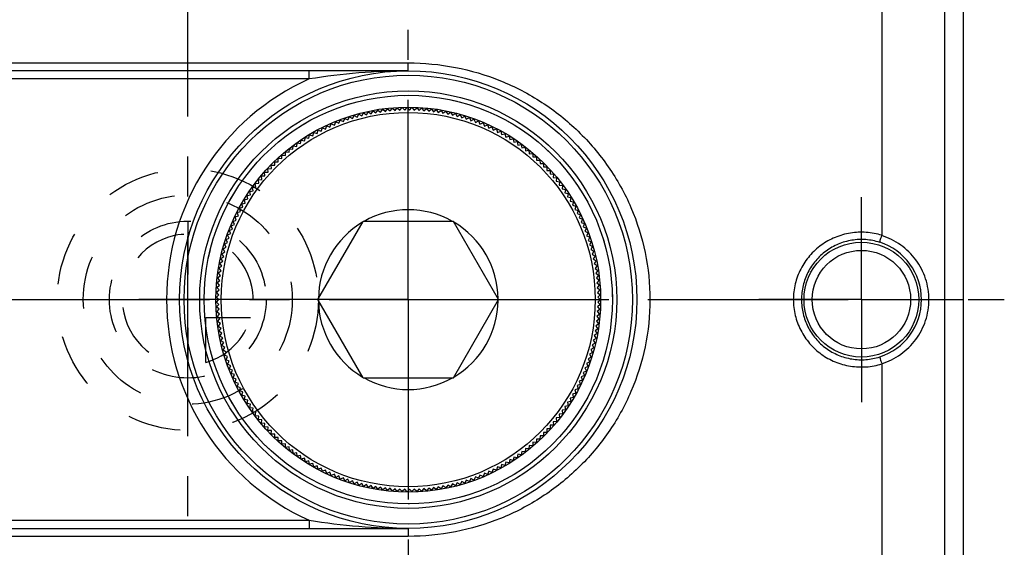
# Model space of a CAD drawing. Header units: millimetres. Extents: x 400 to 600, y 405 to 595.
# Tile 3 of 4: x 479 to 600, y 470 to 534. Entities that reach past the tile are written whole.
import ezdxf

# ---------------------------------------------------------------- set-up
doc = ezdxf.new("R2010")
doc.units = ezdxf.units.MM
doc.header["$LTSCALE"] = 65.185185
doc.linetypes.add('CENTER', pattern=[0.6, 0.375, -0.075, 0.075, -0.075])
doc.linetypes.add('HIDDEN', pattern=[0.2, 0.1, -0.1])
doc.layers.get('0').update_dxf_attribs({"linetype": 'CONTINUOUS'})
for name, color, linetype in [('ACHSEN_S', 7, 'CONTINUOUS'), ('FASEN', 7, 'CONTINUOUS'), ('FLAECHEN', 7, 'CONTINUOUS'), ('KONST.EL_MIT_GEO', 7, 'CONTINUOUS'), ('KURVEN', 7, 'CONTINUOUS')]:
    doc.layers.add(name, color=color, linetype=linetype)

msp = doc.modelspace()

# ---------------------------------------------------------------- linework, layer by layer
at = {"color": 7, "linetype": 'Continuous'}
for p, q in [((585, 566.3), (585, 507.87)), ((585, 492.13), (585, 433.7))]:
    msp.add_line(p, q, dxfattribs=at)
at = {"layer": 'ACHSEN_S', "color": 2, "linetype": 'CENTER'}
for p, q in [((500, 405.07), (500, 594.93)), ((400, 500), (600, 500))]:
    msp.add_line(p, q, dxfattribs=at)
at = {"layer": 'FASEN', "color": 7, "linetype": 'Continuous'}
for radius in [25, 23.56]:
    msp.add_circle((527, 500), radius, dxfattribs=at)
at = {"layer": 'FLAECHEN', "color": 2, "linetype": 'CENTER'}
for p, q in [((527, 500), (527, 533)), ((582.5, 500), (582.5, 512.55)), ((527, 500), (494, 500)), ((527, 500), (560, 500)), ((527, 500), (527, 467)), ((582.5, 500), (569.95, 500)), ((582.5, 500), (595.05, 500)), ((582.5, 500), (582.5, 487.45))]:
    msp.add_line(p, q, dxfattribs=at)
at = {"layer": 'KONST.EL_MIT_GEO', "color": 7, "linetype": 'Continuous'}
for p, q in [((595, 422.99), (595, 577.01)), ((592.72, 434.35), (592.72, 565.65)), ((469, 528.97), (527, 528.97)), ((527, 528), (527, 528.97)), ((527, 528), (469, 528)), ((514.87, 527), (469, 527)), ((514.87, 527), (514.87, 528)), ((524.2, 523.03), (524.46, 523.36)), ((524.46, 523.36), (524.79, 523.09)), ((524.79, 523.09), (525.06, 523.42)), ((525.06, 523.42), (525.38, 523.14)), ((525.38, 523.14), (525.66, 523.46)), ((525.66, 523.46), (525.97, 523.18)), ((525.97, 523.18), (526.25, 523.49)), ((526.25, 523.49), (526.56, 523.19)), ((526.56, 523.19), (526.85, 523.5)), ((526.85, 523.5), (527.15, 523.2)), ((527.15, 523.2), (527.45, 523.49)), ((527.45, 523.49), (527.74, 523.19)), ((527.74, 523.19), (528.05, 523.48)), ((528.05, 523.48), (528.33, 523.16)), ((528.33, 523.16), (528.64, 523.44)), ((528.64, 523.44), (528.92, 523.12)), ((528.92, 523.12), (529.24, 523.39)), ((529.24, 523.39), (529.5, 523.06)), ((519.05, 521.79), (519.23, 522.18)), ((519.23, 522.18), (519.61, 521.99)), ((519.61, 521.99), (519.8, 522.37)), ((519.8, 522.37), (520.17, 522.17)), ((520.17, 522.17), (520.37, 522.54)), ((520.37, 522.54), (520.74, 522.34)), ((520.74, 522.34), (520.94, 522.7)), ((520.94, 522.7), (521.31, 522.49)), ((521.31, 522.49), (521.52, 522.85)), ((521.52, 522.85), (521.88, 522.63)), ((521.88, 522.63), (522.1, 522.98)), ((522.1, 522.98), (522.46, 522.75)), ((522.46, 522.75), (522.69, 523.1)), ((522.69, 523.1), (523.04, 522.86)), ((523.04, 522.86), (523.28, 523.2)), ((523.28, 523.2), (523.62, 522.95)), ((523.62, 522.95), (523.87, 523.29)), ((523.87, 523.29), (524.2, 523.03)), ((529.5, 523.06), (529.83, 523.33)), ((529.83, 523.33), (530.09, 522.99)), ((530.09, 522.99), (530.42, 523.25)), ((530.42, 523.25), (530.67, 522.91)), ((530.67, 522.91), (531.02, 523.15)), ((531.02, 523.15), (531.25, 522.8)), ((531.25, 522.8), (531.6, 523.04)), ((531.6, 523.04), (531.83, 522.69)), ((531.83, 522.69), (532.19, 522.92)), ((532.19, 522.92), (532.41, 522.56)), ((532.41, 522.56), (532.77, 522.78)), ((532.77, 522.78), (532.98, 522.41)), ((532.98, 522.41), (533.35, 522.63)), ((533.35, 522.63), (533.55, 522.25)), ((533.55, 522.25), (533.92, 522.46)), ((533.92, 522.46), (534.11, 522.08)), ((534.11, 522.08), (534.49, 522.27)), ((534.49, 522.27), (534.67, 521.89)), ((516.35, 520.61), (516.48, 521.01)), ((516.48, 521.01), (516.88, 520.87)), ((516.88, 520.87), (517.02, 521.27)), ((517.02, 521.27), (517.41, 521.12)), ((517.41, 521.12), (517.56, 521.52)), ((517.56, 521.52), (517.95, 521.36)), ((517.95, 521.36), (518.11, 521.75)), ((518.11, 521.75), (518.5, 521.58)), ((518.5, 521.58), (518.67, 521.97)), ((518.67, 521.97), (519.05, 521.79)), ((534.67, 521.89), (535.05, 522.08)), ((535.05, 522.08), (535.23, 521.69)), ((535.23, 521.69), (535.61, 521.86)), ((535.61, 521.86), (535.78, 521.47)), ((535.78, 521.47), (536.16, 521.64)), ((536.16, 521.64), (536.32, 521.24)), ((536.32, 521.24), (536.71, 521.4)), ((536.71, 521.4), (536.86, 521)), ((536.86, 521), (537.25, 521.14)), ((537.25, 521.14), (537.39, 520.74)), ((514.31, 519.42), (514.4, 519.83)), ((514.4, 519.83), (514.81, 519.74)), ((514.81, 519.74), (514.91, 520.15)), ((514.91, 520.15), (515.32, 520.04)), ((515.32, 520.04), (515.42, 520.45)), ((515.42, 520.45), (515.83, 520.33)), ((515.83, 520.33), (515.95, 520.74)), ((515.95, 520.74), (516.35, 520.61)), ((537.39, 520.74), (537.79, 520.88)), ((537.79, 520.88), (537.91, 520.47)), ((537.91, 520.47), (538.32, 520.6)), ((538.32, 520.6), (538.43, 520.19)), ((538.43, 520.19), (538.84, 520.3)), ((538.84, 520.3), (538.94, 519.89)), ((538.94, 519.89), (539.35, 519.99)), ((539.35, 519.99), (539.44, 519.58)), ((512.87, 518.4), (512.92, 518.82)), ((512.92, 518.82), (513.34, 518.75)), ((513.34, 518.75), (513.41, 519.17)), ((513.41, 519.17), (513.82, 519.09)), ((513.82, 519.09), (513.9, 519.51)), ((513.9, 519.51), (514.31, 519.42)), ((539.44, 519.58), (539.85, 519.67)), ((539.85, 519.67), (539.93, 519.26)), ((539.93, 519.26), (540.35, 519.34)), ((540.35, 519.34), (540.42, 518.92)), ((540.42, 518.92), (540.84, 518.99)), ((540.84, 518.99), (540.9, 518.58)), ((540.9, 518.58), (541.32, 518.64)), ((541.32, 518.64), (541.36, 518.22)), ((511.51, 517.27), (511.53, 517.69)), ((511.53, 517.69), (511.95, 517.65)), ((511.95, 517.65), (511.98, 518.08)), ((511.98, 518.08), (512.4, 518.03)), ((512.4, 518.03), (512.45, 518.45)), ((512.45, 518.45), (512.87, 518.4)), ((541.36, 518.22), (541.78, 518.27)), ((541.78, 518.27), (541.82, 517.84)), ((541.82, 517.84), (542.24, 517.88)), ((542.24, 517.88), (542.27, 517.46)), ((542.27, 517.46), (542.69, 517.49)), ((542.69, 517.49), (542.71, 517.07)), ((510.24, 516.03), (510.23, 516.46)), ((510.23, 516.46), (510.65, 516.46)), ((510.65, 516.46), (510.65, 516.88)), ((510.65, 516.88), (511.07, 516.87)), ((511.07, 516.87), (511.08, 517.29)), ((511.08, 517.29), (511.51, 517.27)), ((542.71, 517.07), (543.13, 517.08)), ((543.13, 517.08), (543.14, 516.66)), ((543.14, 516.66), (543.56, 516.67)), ((543.56, 516.67), (543.56, 516.25)), ((543.56, 516.25), (543.98, 516.24)), ((543.98, 516.24), (543.97, 515.82)), ((509.02, 515.13), (509.44, 515.16)), ((509.06, 514.71), (509.02, 515.13)), ((509.41, 515.58), (509.83, 515.6)), ((509.44, 515.16), (509.41, 515.58)), ((509.81, 516.02), (510.24, 516.03)), ((509.83, 515.6), (509.81, 516.02)), ((543.97, 515.82), (544.39, 515.81)), ((544.39, 515.81), (544.36, 515.38)), ((544.36, 515.38), (544.79, 515.36)), ((544.79, 515.36), (544.75, 514.94)), ((544.75, 514.94), (545.17, 514.9)), ((507.92, 513.72), (508.34, 513.78)), ((507.99, 513.3), (507.92, 513.72)), ((508.27, 514.2), (508.69, 514.25)), ((508.34, 513.78), (508.27, 514.2)), ((508.64, 514.67), (509.06, 514.71)), ((508.69, 514.25), (508.64, 514.67)), ((545.17, 514.9), (545.12, 514.48)), ((545.12, 514.48), (545.54, 514.43)), ((545.54, 514.43), (545.49, 514.01)), ((545.49, 514.01), (545.91, 513.96)), ((545.91, 513.96), (545.84, 513.54)), ((507.25, 512.73), (507.66, 512.81)), ((507.34, 512.32), (507.25, 512.73)), ((507.58, 513.23), (507.99, 513.3)), ((507.66, 512.81), (507.58, 513.23)), ((545.84, 513.54), (546.25, 513.47)), ((546.25, 513.47), (546.18, 513.06)), ((546.18, 513.06), (546.59, 512.98)), ((546.59, 512.98), (546.5, 512.56)), ((546.5, 512.56), (546.91, 512.48)), ((506.33, 511.18), (506.74, 511.3)), ((506.62, 511.71), (507.03, 511.81)), ((506.74, 511.3), (506.62, 511.71)), ((506.93, 512.22), (507.34, 512.32)), ((507.03, 511.81), (506.93, 512.22)), ((546.91, 512.48), (546.81, 512.06)), ((546.81, 512.06), (547.22, 511.96)), ((547.22, 511.96), (547.11, 511.56)), ((547.11, 511.56), (547.52, 511.45)), ((547.52, 511.45), (547.4, 511.04)), ((505.79, 510.12), (506.19, 510.25)), ((505.94, 509.72), (505.79, 510.12)), ((506.06, 510.65), (506.46, 510.78)), ((506.19, 510.25), (506.06, 510.65)), ((506.46, 510.78), (506.33, 511.18)), ((547.4, 511.04), (547.81, 510.92)), ((547.81, 510.92), (547.68, 510.52)), ((547.68, 510.52), (548.08, 510.39)), ((548.08, 510.39), (547.94, 509.99)), ((505.3, 509.03), (505.7, 509.18)), ((505.47, 508.64), (505.3, 509.03)), ((505.54, 509.58), (505.94, 509.72)), ((505.7, 509.18), (505.54, 509.58)), ((515.94, 500), (521.47, 509.57)), ((532.53, 509.57), (521.47, 509.57)), ((538.06, 500), (532.53, 509.57)), ((547.94, 509.99), (548.34, 509.85)), ((548.34, 509.85), (548.18, 509.45)), ((548.18, 509.45), (548.58, 509.3)), ((548.58, 509.3), (548.42, 508.91)), ((548.42, 508.91), (548.81, 508.75)), ((504.87, 507.91), (505.26, 508.09)), ((505.06, 507.53), (504.87, 507.91)), ((505.08, 508.47), (505.47, 508.64)), ((505.26, 508.09), (505.08, 508.47)), ((548.81, 508.75), (548.64, 508.36)), ((548.64, 508.36), (549.02, 508.19)), ((549.02, 508.19), (548.84, 507.81)), ((548.84, 507.81), (549.23, 507.63)), ((504.5, 506.78), (504.87, 506.97)), ((504.7, 506.41), (504.5, 506.78)), ((504.68, 507.35), (505.06, 507.53)), ((504.87, 506.97), (504.68, 507.35)), ((549.23, 507.63), (549.04, 507.25)), ((549.04, 507.25), (549.41, 507.06)), ((549.41, 507.06), (549.21, 506.69)), ((549.21, 506.69), (549.58, 506.49)), ((549.58, 506.49), (549.38, 506.12)), ((504.18, 505.62), (504.55, 505.84)), ((504.41, 505.26), (504.18, 505.62)), ((504.33, 506.2), (504.7, 506.41)), ((504.55, 505.84), (504.33, 506.2)), ((549.38, 506.12), (549.74, 505.91)), ((549.74, 505.91), (549.52, 505.55)), ((549.52, 505.55), (549.89, 505.33)), ((549.89, 505.33), (549.66, 504.98)), ((503.82, 503.87), (504.17, 504.11)), ((503.93, 504.46), (504.28, 504.69)), ((504.17, 504.11), (503.93, 504.46)), ((504.05, 505.04), (504.41, 505.26)), ((504.28, 504.69), (504.05, 505.04)), ((549.66, 504.98), (550.01, 504.75)), ((550.01, 504.75), (549.78, 504.4)), ((549.78, 504.4), (550.13, 504.16)), ((550.13, 504.16), (549.88, 503.82)), ((503.65, 502.68), (503.99, 502.94)), ((503.73, 503.28), (504.07, 503.53)), ((503.99, 502.94), (503.73, 503.28)), ((504.07, 503.53), (503.82, 503.87)), ((549.88, 503.82), (550.23, 503.57)), ((550.23, 503.57), (549.97, 503.24)), ((549.97, 503.24), (550.31, 502.98)), ((550.31, 502.98), (550.05, 502.65)), ((503.55, 501.49), (503.87, 501.77)), ((503.59, 502.09), (503.92, 502.36)), ((503.87, 501.77), (503.59, 502.09)), ((503.92, 502.36), (503.65, 502.68)), ((550.05, 502.65), (550.38, 502.39)), ((550.38, 502.39), (550.11, 502.06)), ((550.11, 502.06), (550.43, 501.79)), ((550.43, 501.79), (550.15, 501.47)), ((503.5, 500.3), (503.81, 500.59)), ((503.52, 500.9), (503.83, 501.18)), ((503.81, 500.59), (503.52, 500.9)), ((503.83, 501.18), (503.55, 501.49)), ((550.15, 501.47), (550.47, 501.2)), ((550.47, 501.2), (550.18, 500.88)), ((550.18, 500.88), (550.49, 500.6)), ((550.49, 500.6), (550.2, 500.3)), ((503.8, 500), (503.5, 500.3)), ((503.5, 499.7), (503.8, 500)), ((503.81, 499.41), (503.5, 499.7)), ((503.52, 499.1), (503.81, 499.41)), ((521.47, 490.43), (515.94, 500)), ((532.53, 490.43), (538.06, 500)), ((550.49, 499.4), (550.18, 499.12)), ((550.2, 500.3), (550.5, 500)), ((550.5, 500), (550.2, 499.7)), ((550.2, 499.7), (550.49, 499.4)), ((503.83, 498.82), (503.52, 499.1)), ((503.55, 498.51), (503.83, 498.82)), ((503.87, 498.23), (503.55, 498.51)), ((503.59, 497.91), (503.87, 498.23)), ((550.43, 498.21), (550.11, 497.94)), ((550.47, 498.8), (550.15, 498.53)), ((550.15, 498.53), (550.43, 498.21)), ((550.18, 499.12), (550.47, 498.8)), ((503.92, 497.64), (503.59, 497.91)), ((503.65, 497.32), (503.92, 497.64)), ((503.99, 497.06), (503.65, 497.32)), ((503.73, 496.72), (503.99, 497.06)), ((550.31, 497.02), (549.97, 496.76)), ((550.38, 497.61), (550.05, 497.35)), ((550.05, 497.35), (550.31, 497.02)), ((550.11, 497.94), (550.38, 497.61)), ((504.07, 496.47), (503.73, 496.72)), ((503.82, 496.13), (504.07, 496.47)), ((504.17, 495.89), (503.82, 496.13)), ((503.93, 495.54), (504.17, 495.89)), ((550.13, 495.84), (549.78, 495.6)), ((550.23, 496.43), (549.88, 496.18)), ((549.88, 496.18), (550.13, 495.84)), ((549.97, 496.76), (550.23, 496.43)), ((504.28, 495.31), (503.93, 495.54)), ((504.05, 494.96), (504.28, 495.31)), ((504.41, 494.74), (504.05, 494.96)), ((504.18, 494.38), (504.41, 494.74)), ((549.89, 494.67), (549.52, 494.45)), ((549.52, 494.45), (549.74, 494.09)), ((550.01, 495.25), (549.66, 495.02)), ((549.66, 495.02), (549.89, 494.67)), ((549.78, 495.6), (550.01, 495.25)), ((504.55, 494.16), (504.18, 494.38)), ((504.33, 493.8), (504.55, 494.16)), ((504.7, 493.59), (504.33, 493.8)), ((504.5, 493.22), (504.7, 493.59)), ((504.87, 493.03), (504.5, 493.22)), ((549.58, 493.51), (549.21, 493.31)), ((549.21, 493.31), (549.41, 492.94)), ((549.74, 494.09), (549.38, 493.88)), ((549.38, 493.88), (549.58, 493.51)), ((504.68, 492.65), (504.87, 493.03)), ((505.06, 492.47), (504.68, 492.65)), ((504.87, 492.09), (505.06, 492.47)), ((505.26, 491.91), (504.87, 492.09)), ((549.23, 492.37), (548.84, 492.19)), ((548.84, 492.19), (549.02, 491.81)), ((549.41, 492.94), (549.04, 492.75)), ((549.04, 492.75), (549.23, 492.37)), ((505.08, 491.53), (505.26, 491.91)), ((505.47, 491.36), (505.08, 491.53)), ((505.3, 490.97), (505.47, 491.36)), ((505.7, 490.82), (505.3, 490.97)), ((505.54, 490.42), (505.7, 490.82)), ((548.81, 491.25), (548.42, 491.09)), ((548.42, 491.09), (548.58, 490.7)), ((549.02, 491.81), (548.64, 491.64)), ((548.64, 491.64), (548.81, 491.25)), ((505.94, 490.28), (505.54, 490.42)), ((505.79, 489.88), (505.94, 490.28)), ((506.19, 489.75), (505.79, 489.88)), ((506.06, 489.35), (506.19, 489.75)), ((521.47, 490.43), (532.53, 490.43)), ((548.08, 489.61), (547.68, 489.48)), ((548.34, 490.15), (547.94, 490.01)), ((547.94, 490.01), (548.08, 489.61)), ((548.58, 490.7), (548.18, 490.55)), ((548.18, 490.55), (548.34, 490.15)), ((506.46, 489.22), (506.06, 489.35)), ((506.33, 488.82), (506.46, 489.22)), ((506.74, 488.7), (506.33, 488.82)), ((506.62, 488.29), (506.74, 488.7)), ((547.52, 488.55), (547.11, 488.44)), ((547.11, 488.44), (547.22, 488.04)), ((547.81, 489.08), (547.4, 488.96)), ((547.4, 488.96), (547.52, 488.55)), ((547.68, 489.48), (547.81, 489.08)), ((507.03, 488.19), (506.62, 488.29)), ((506.93, 487.78), (507.03, 488.19)), ((507.34, 487.68), (506.93, 487.78)), ((507.25, 487.27), (507.34, 487.68)), ((507.66, 487.19), (507.25, 487.27)), ((507.58, 486.77), (507.66, 487.19)), ((546.91, 487.52), (546.5, 487.44)), ((546.5, 487.44), (546.59, 487.02)), ((547.22, 488.04), (546.81, 487.94)), ((546.81, 487.94), (546.91, 487.52)), ((507.99, 486.7), (507.58, 486.77)), ((507.92, 486.28), (507.99, 486.7)), ((508.34, 486.22), (507.92, 486.28)), ((508.27, 485.8), (508.34, 486.22)), ((545.91, 486.04), (545.49, 485.99)), ((545.49, 485.99), (545.54, 485.57)), ((546.25, 486.53), (545.84, 486.46)), ((545.84, 486.46), (545.91, 486.04)), ((546.59, 487.02), (546.18, 486.94)), ((546.18, 486.94), (546.25, 486.53)), ((508.69, 485.75), (508.27, 485.8)), ((508.64, 485.33), (508.69, 485.75)), ((509.06, 485.29), (508.64, 485.33)), ((509.02, 484.87), (509.06, 485.29)), ((509.44, 484.84), (509.02, 484.87)), ((509.41, 484.42), (509.44, 484.84)), ((545.17, 485.1), (544.75, 485.06)), ((544.75, 485.06), (544.79, 484.64)), ((545.54, 485.57), (545.12, 485.52)), ((545.12, 485.52), (545.17, 485.1)), ((509.83, 484.4), (509.41, 484.42)), ((509.81, 483.98), (509.83, 484.4)), ((510.24, 483.97), (509.81, 483.98)), ((510.23, 483.54), (510.24, 483.97)), ((543.98, 483.76), (543.56, 483.75)), ((543.56, 483.75), (543.56, 483.33)), ((544.39, 484.19), (543.97, 484.18)), ((543.97, 484.18), (543.98, 483.76)), ((544.79, 484.64), (544.36, 484.62)), ((544.36, 484.62), (544.39, 484.19)), ((510.65, 483.54), (510.23, 483.54)), ((510.65, 483.12), (510.65, 483.54)), ((511.07, 483.13), (510.65, 483.12)), ((511.08, 482.71), (511.07, 483.13)), ((511.51, 482.73), (511.08, 482.71)), ((511.53, 482.31), (511.51, 482.73)), ((542.27, 482.54), (542.24, 482.12)), ((542.69, 482.51), (542.27, 482.54)), ((542.71, 482.93), (542.69, 482.51)), ((543.13, 482.92), (542.71, 482.93)), ((543.14, 483.34), (543.13, 482.92)), ((543.56, 483.33), (543.14, 483.34)), ((511.95, 482.35), (511.53, 482.31)), ((511.98, 481.92), (511.95, 482.35)), ((512.4, 481.97), (511.98, 481.92)), ((512.45, 481.55), (512.4, 481.97)), ((512.87, 481.6), (512.45, 481.55)), ((512.92, 481.18), (512.87, 481.6)), ((513.34, 481.25), (512.92, 481.18)), ((513.41, 480.83), (513.34, 481.25)), ((540.9, 481.42), (540.84, 481.01)), ((541.32, 481.36), (540.9, 481.42)), ((541.36, 481.78), (541.32, 481.36)), ((541.78, 481.73), (541.36, 481.78)), ((541.82, 482.16), (541.78, 481.73)), ((542.24, 482.12), (541.82, 482.16)), ((513.82, 480.91), (513.41, 480.83)), ((513.9, 480.49), (513.82, 480.91)), ((514.31, 480.58), (513.9, 480.49)), ((514.4, 480.17), (514.31, 480.58)), ((514.81, 480.26), (514.4, 480.17)), ((514.91, 479.85), (514.81, 480.26)), ((515.32, 479.96), (514.91, 479.85)), ((515.42, 479.55), (515.32, 479.96)), ((538.94, 480.11), (538.84, 479.7)), ((539.35, 480.01), (538.94, 480.11)), ((539.44, 480.42), (539.35, 480.01)), ((539.85, 480.33), (539.44, 480.42)), ((539.93, 480.74), (539.85, 480.33)), ((540.35, 480.66), (539.93, 480.74)), ((540.42, 481.08), (540.35, 480.66)), ((540.84, 481.01), (540.42, 481.08)), ((515.83, 479.67), (515.42, 479.55)), ((515.95, 479.26), (515.83, 479.67)), ((516.35, 479.39), (515.95, 479.26)), ((516.48, 478.99), (516.35, 479.39)), ((516.88, 479.13), (516.48, 478.99)), ((517.02, 478.73), (516.88, 479.13)), ((517.41, 478.88), (517.02, 478.73)), ((517.56, 478.48), (517.41, 478.88)), ((536.32, 478.76), (536.16, 478.36)), ((536.71, 478.6), (536.32, 478.76)), ((536.86, 479), (536.71, 478.6)), ((537.25, 478.86), (536.86, 479)), ((537.39, 479.26), (537.25, 478.86)), ((537.79, 479.12), (537.39, 479.26)), ((537.91, 479.53), (537.79, 479.12)), ((538.32, 479.4), (537.91, 479.53)), ((538.43, 479.81), (538.32, 479.4)), ((538.84, 479.7), (538.43, 479.81)), ((517.95, 478.64), (517.56, 478.48)), ((518.11, 478.25), (517.95, 478.64)), ((518.5, 478.42), (518.11, 478.25)), ((518.67, 478.03), (518.5, 478.42)), ((519.05, 478.21), (518.67, 478.03)), ((519.23, 477.82), (519.05, 478.21)), ((519.61, 478.01), (519.23, 477.82)), ((519.8, 477.63), (519.61, 478.01)), ((520.17, 477.83), (519.8, 477.63)), ((520.37, 477.46), (520.17, 477.83)), ((520.74, 477.66), (520.37, 477.46)), ((520.94, 477.3), (520.74, 477.66)), ((532.98, 477.59), (532.77, 477.22)), ((533.35, 477.37), (532.98, 477.59)), ((533.55, 477.75), (533.35, 477.37)), ((533.92, 477.54), (533.55, 477.75)), ((534.11, 477.92), (533.92, 477.54)), ((534.49, 477.73), (534.11, 477.92)), ((534.67, 478.11), (534.49, 477.73)), ((535.05, 477.92), (534.67, 478.11)), ((535.23, 478.31), (535.05, 477.92)), ((535.61, 478.14), (535.23, 478.31)), ((535.78, 478.53), (535.61, 478.14)), ((536.16, 478.36), (535.78, 478.53)), ((521.31, 477.51), (520.94, 477.3)), ((521.52, 477.15), (521.31, 477.51)), ((521.88, 477.37), (521.52, 477.15)), ((522.1, 477.02), (521.88, 477.37)), ((522.46, 477.25), (522.1, 477.02)), ((522.69, 476.9), (522.46, 477.25)), ((523.04, 477.14), (522.69, 476.9)), ((523.28, 476.8), (523.04, 477.14)), ((523.62, 477.05), (523.28, 476.8)), ((523.87, 476.71), (523.62, 477.05)), ((524.2, 476.97), (523.87, 476.71)), ((524.46, 476.64), (524.2, 476.97)), ((524.79, 476.91), (524.46, 476.64)), ((525.06, 476.58), (524.79, 476.91)), ((525.38, 476.86), (525.06, 476.58)), ((525.66, 476.54), (525.38, 476.86)), ((525.97, 476.82), (525.66, 476.54)), ((526.25, 476.51), (525.97, 476.82)), ((526.56, 476.81), (526.25, 476.51)), ((526.85, 476.5), (526.56, 476.81)), ((527.15, 476.8), (526.85, 476.5)), ((527.45, 476.51), (527.15, 476.8)), ((527.74, 476.81), (527.45, 476.51)), ((528.05, 476.52), (527.74, 476.81)), ((528.33, 476.84), (528.05, 476.52)), ((528.64, 476.56), (528.33, 476.84)), ((528.92, 476.88), (528.64, 476.56)), ((529.24, 476.61), (528.92, 476.88)), ((529.5, 476.94), (529.24, 476.61)), ((529.83, 476.67), (529.5, 476.94)), ((530.09, 477.01), (529.83, 476.67)), ((530.42, 476.75), (530.09, 477.01)), ((530.67, 477.09), (530.42, 476.75)), ((531.02, 476.85), (530.67, 477.09)), ((531.25, 477.2), (531.02, 476.85)), ((531.6, 476.96), (531.25, 477.2)), ((531.83, 477.31), (531.6, 476.96)), ((532.19, 477.08), (531.83, 477.31)), ((532.41, 477.44), (532.19, 477.08)), ((532.77, 477.22), (532.41, 477.44)), ((469, 473), (514.87, 473)), ((514.87, 473), (514.87, 472)), ((469, 472), (527, 472)), ((527, 472), (527, 471.03)), ((527, 471.03), (469, 471.03))]:
    msp.add_line(p, q, dxfattribs=at)
for centre, radius in [((527, 500), 28), ((527, 500), 27.46), ((527, 500), 25.54), ((527, 500), 22.9), ((582.5, 500), 7.03), ((582.5, 500), 6.03)]:
    msp.add_circle(centre, radius, dxfattribs=at)
at = {"layer": 'KONST.EL_MIT_GEO', "color": 8, "linetype": 'HIDDEN'}
msp.add_circle((527, 500), 25, dxfattribs=at)
at = {"layer": 'KONST.EL_MIT_GEO', "color": 7, "linetype": 'Continuous'}
for centre, radius, start, end in [((527, 500), 29.6, 114.1941, 245.8059), ((527, 500), 11, 60.5115, 119.4885), ((527, 500), 11, 120.5115, 179.4885), ((527, 500), 11, 0.5115, 59.4885), ((582.51, 500.01), 7.35, 359.9585, 72.3467), ((527, 500), 11, 180.5115, 239.4885), ((527, 500), 11, 300.5115, 359.4885), ((582.51, 499.99), 7.35, 287.6533, 0.0415), ((527, 500), 11, 240.5115, 299.4885)]:
    msp.add_arc(centre, radius, start, end, dxfattribs=at)
for points, knots in [([(527, 528.97), (528.93, 528.97), (532.79, 528.6), (538.35, 526.96), (543.46, 524.3), (547.94, 520.73), (551.66, 516.36), (554.46, 511.32), (556.2, 505.79), (556.8, 500), (556.2, 494.21), (554.46, 488.68), (551.66, 483.64), (547.94, 479.27), (543.46, 475.7), (538.35, 473.04), (532.79, 471.4), (528.93, 471.03), (527, 471.03)], [0, 0, 0, 0, 0.063076, 0.125797, 0.188041, 0.249971, 0.311918, 0.374193, 0.436931, 0.5, 0.563069, 0.625807, 0.688083, 0.750029, 0.811959, 0.874203, 0.936924, 1, 1, 1, 1]), ([(527, 528), (524.98, 528), (520.92, 527.82), (516.89, 527.31), (514.87, 527)], [0, 0, 0, 0, 0.497487, 1, 1, 1, 1]), ([(585, 507.87), (584.38, 508.06), (583.1, 508.3), (581.14, 508.21), (579.25, 507.68), (577.54, 506.73), (576.1, 505.4), (575, 503.78), (574.31, 501.95), (574.16, 500.65), (574.16, 500)], [0, 0, 0, 0, 0.125064, 0.250148, 0.375182, 0.500128, 0.625021, 0.749935, 0.874926, 1, 1, 1, 1]), ([(584.74, 507.01), (584.74, 507.02), (584.75, 507.04), (584.76, 507.09), (584.78, 507.17), (584.83, 507.31), (584.9, 507.54), (584.96, 507.74), (585, 507.84)], [0, 0, 0, 0, 0.02478, 0.084119, 0.176243, 0.298367, 0.61659, 1, 1, 1, 1]), ([(590.77, 500), (590.77, 500.86), (590.49, 502.61), (589.28, 504.95), (587.4, 506.79), (585.82, 507.58), (585, 507.84)], [0, 0, 0, 0, 0.250018, 0.500043, 0.750081, 1, 1, 1, 1]), ([(584.74, 507.01), (584.19, 507.18), (583.05, 507.41), (581.31, 507.33), (579.64, 506.85), (578.13, 506), (576.85, 504.81), (575.89, 503.36), (575.29, 501.73), (575.16, 500.58), (575.16, 500)], [0, 0, 0, 0, 0.125073, 0.250174, 0.375211, 0.500135, 0.624996, 0.749892, 0.874893, 1, 1, 1, 1]), ([(574.16, 500), (574.16, 499.35), (574.31, 498.05), (575, 496.22), (576.1, 494.6), (577.54, 493.27), (579.25, 492.32), (581.14, 491.79), (583.1, 491.7), (584.38, 491.94), (585, 492.13)], [0, 0, 0, 0, 0.125067, 0.250058, 0.374975, 0.499869, 0.624816, 0.749851, 0.874936, 1, 1, 1, 1]), ([(575.16, 500), (575.16, 499.42), (575.29, 498.27), (575.89, 496.64), (576.85, 495.19), (578.13, 494), (579.64, 493.15), (581.31, 492.67), (583.05, 492.59), (584.19, 492.82), (584.74, 492.99)], [0, 0, 0, 0, 0.1251, 0.250102, 0.375, 0.499862, 0.624787, 0.749825, 0.874927, 1, 1, 1, 1]), ([(585, 492.16), (585.82, 492.42), (587.4, 493.21), (589.28, 495.05), (590.49, 497.39), (590.77, 499.14), (590.77, 500)], [0, 0, 0, 0, 0.249912, 0.499947, 0.749969, 1, 1, 1, 1]), ([(584.74, 492.99), (584.74, 492.98), (584.75, 492.96), (584.76, 492.91), (584.78, 492.83), (584.83, 492.69), (584.9, 492.46), (584.96, 492.26), (585, 492.16)], [0, 0, 0, 0, 0.024785, 0.084125, 0.176247, 0.29837, 0.616592, 1, 1, 1, 1]), ([(514.87, 473), (516.89, 472.69), (520.92, 472.18), (524.98, 472), (527, 472)], [0, 0, 0, 0, 0.502512, 1, 1, 1, 1])]:
    msp.add_open_spline(points, degree=3, knots=knots, dxfattribs=at)
for points in [[(585, 507.87), (585, 507.86), (585, 507.85), (584.99, 507.84)], [(585, 492.16), (585, 492.15), (585, 492.14), (585, 492.13)]]:
    msp.add_open_spline(points, degree=3, dxfattribs=at)
at = {"layer": 'KURVEN', "color": 8, "linetype": 'HIDDEN'}
for p, q in [((500, 509.6), (500, 492)), ((515.95, 500), (490.4, 500)), ((502.2, 497.8), (507.69, 497.8)), ((502.2, 492.31), (502.2, 497.8))]:
    msp.add_line(p, q, dxfattribs=at)
for radius in [16, 12.8, 9.6]:
    msp.add_circle((500, 500), radius, dxfattribs=at)
for start, end in [(0, 270), (285.962, 344.038)]:
    msp.add_arc((500, 500), 8, start, end, dxfattribs=at)

doc.saveas('drawing.dxf')
